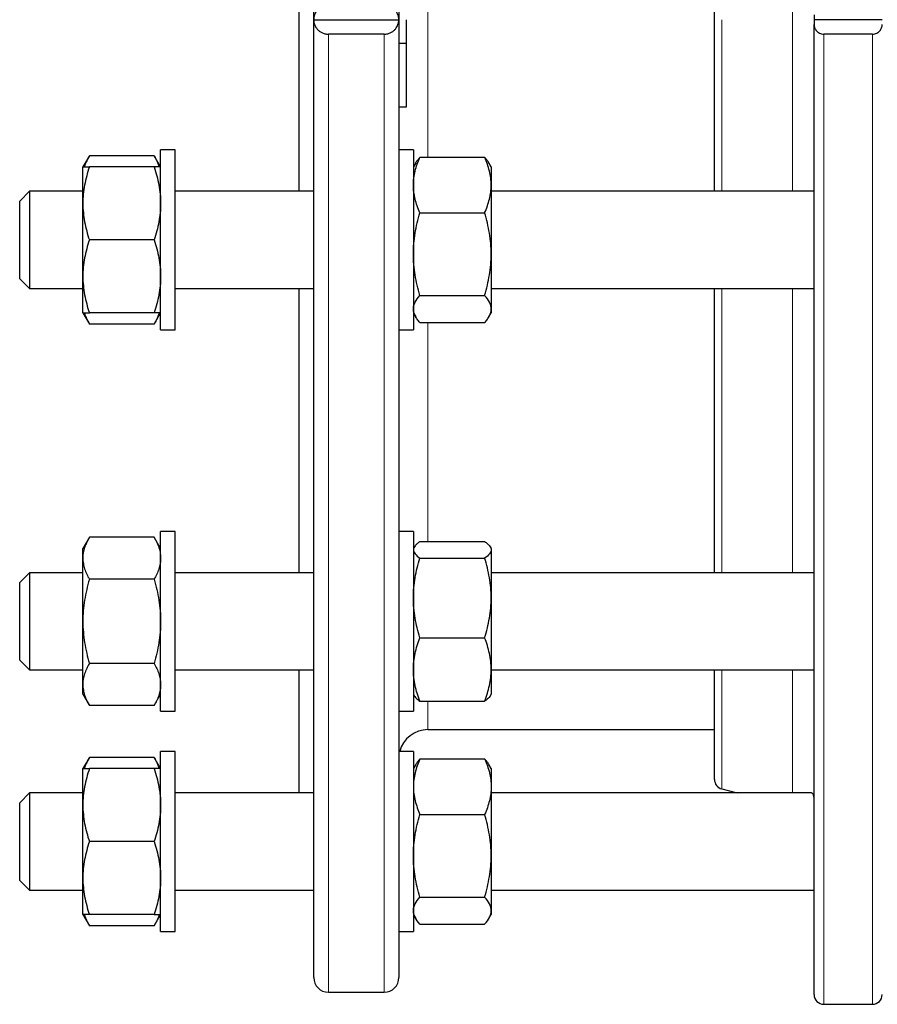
# Model space of a CAD drawing. Header units: millimetres. Extents: x 157 to 1087, y 67 to 925.
# Tile 6 of 9: x 727 to 903, y 500 to 703. Entities that reach past the tile are written whole.
import ezdxf

# ---------------------------------------------------------------- set-up
doc = ezdxf.new("R2010")
doc.units = ezdxf.units.MM

msp = doc.modelspace()

# ---------------------------------------------------------------- linework, layer by layer
at = {"color": 7, "linetype": 'Continuous', "lineweight": 25}
for p, q in [((787.54, 702.88), (787.54, 899.88)), ((805.04, 899.88), (805.04, 702.88)), ((784.54, 667.59), (784.54, 738.18)), ((869.98, 667.59), (869.98, 738.18)), ((787.54, 702.88), (805.04, 702.88)), ((787.54, 505.88), (787.54, 702.88)), ((805.04, 702.88), (805.04, 505.88)), ((806.54, 702.88), (806.54, 698)), ((890.48, 703.88), (890.48, 702.88)), ((904.48, 702.88), (890.48, 702.88)), ((890.48, 702.88), (890.48, 701.89)), ((890.48, 502.38), (890.48, 701.89)), ((802.04, 699.91), (790.54, 699.91)), ((902.48, 699.91), (892.48, 699.91)), ((806.54, 698), (805.04, 698)), ((806.54, 698), (806.54, 684.88)), ((806.54, 684.88), (805.04, 684.88)), ((741.38, 674.91), (740.04, 672.59)), ((754.7, 674.91), (741.38, 674.91)), ((756.04, 672.59), (754.7, 674.91)), ((759.04, 676.09), (756.04, 676.09)), ((756.04, 639.09), (756.04, 676.09)), ((759.04, 639.09), (759.04, 676.09)), ((808.04, 676.09), (805.04, 676.09)), ((808.04, 676.09), (808.04, 639.09)), ((809.38, 674.58), (822.7, 674.58)), ((740.04, 665.09), (740.04, 672.59)), ((754.7, 672.59), (741.38, 672.59)), ((808.53, 673.44), (808.04, 672.59)), ((824.04, 672.59), (823.55, 673.44)), ((824.04, 672.59), (824.04, 668.87)), ((824.04, 668.87), (824.04, 654.67)), ((729.04, 667.59), (727.04, 665.59)), ((740.04, 667.59), (729.04, 667.59)), ((729.04, 667.59), (729.04, 649.88)), ((787.54, 667.59), (759.04, 667.59)), ((890.48, 667.59), (824.04, 667.59)), ((727.04, 651.42), (727.04, 665.59)), ((740.04, 650.09), (740.04, 665.09)), ((809.38, 663.17), (822.7, 663.17)), ((754.7, 657.59), (741.38, 657.59)), ((824.04, 654.67), (824.04, 643.39)), ((727.04, 649.59), (727.04, 651.42)), ((740.04, 642.59), (740.04, 650.09)), ((727.04, 649.59), (729.04, 647.59)), ((729.04, 649.88), (729.04, 647.59)), ((729.04, 647.59), (740.04, 647.59)), ((759.04, 647.59), (787.54, 647.59)), ((784.54, 589.14), (784.54, 647.59)), ((809.38, 646.18), (822.7, 646.18)), ((824.04, 647.59), (890.48, 647.59)), ((869.98, 589.14), (869.98, 647.59)), ((740.04, 642.59), (741.38, 640.27)), ((754.7, 642.59), (741.38, 642.59)), ((754.7, 640.27), (756.04, 642.59)), ((808.04, 642.59), (808.53, 641.74)), ((823.55, 641.74), (824.04, 642.59)), ((824.04, 643.39), (824.04, 642.59)), ((754.7, 640.27), (741.38, 640.27)), ((809.38, 640.6), (822.7, 640.6)), ((756.04, 639.09), (759.04, 639.09)), ((805.04, 639.09), (808.04, 639.09)), ((759.04, 597.64), (756.04, 597.64)), ((756.04, 597.07), (756.04, 597.64)), ((759.04, 597.07), (759.04, 597.64)), ((808.04, 597.64), (805.04, 597.64)), ((808.04, 597.64), (808.04, 560.64)), ((741.38, 596.46), (740.04, 594.14)), ((754.7, 596.46), (741.38, 596.46)), ((756.04, 594.14), (754.7, 596.46)), ((756.04, 560.64), (756.04, 597.07)), ((759.04, 560.64), (759.04, 597.07)), ((809.38, 595.54), (822.7, 595.54)), ((740.04, 592.13), (740.04, 594.14)), ((808.21, 594.43), (808.04, 594.14)), ((824.04, 594.14), (823.87, 594.43)), ((824.04, 594.14), (824.04, 593.85)), ((824.04, 593.85), (824.04, 583.97)), ((740.04, 579.14), (740.04, 592.13)), ((809.38, 592.17), (822.7, 592.17)), ((729.04, 589.14), (727.04, 587.14)), ((740.04, 589.14), (729.04, 589.14)), ((729.04, 589.14), (729.04, 569.28)), ((754.7, 587.8), (741.38, 587.8)), ((787.54, 589.14), (759.04, 589.14)), ((890.48, 589.14), (824.04, 589.14)), ((727.04, 571.25), (727.04, 587.14)), ((824.04, 583.97), (824.04, 569.26)), ((740.04, 566.15), (740.04, 579.14)), ((809.38, 575.77), (822.7, 575.77)), ((727.04, 571.14), (727.04, 571.25)), ((727.04, 571.14), (729.04, 569.14)), ((729.04, 569.28), (729.04, 569.14)), ((729.04, 569.14), (740.04, 569.14)), ((754.7, 570.48), (741.38, 570.48)), ((759.04, 569.14), (787.54, 569.14)), ((784.54, 543.85), (784.54, 569.14)), ((824.04, 569.26), (824.04, 564.14)), ((824.04, 569.14), (890.48, 569.14)), ((869.98, 546.62), (869.98, 569.14)), ((740.04, 564.14), (740.04, 566.15)), ((740.04, 564.14), (741.38, 561.82)), ((754.7, 561.82), (756.04, 564.14)), ((808.04, 564.14), (808.21, 563.84)), ((823.87, 563.84), (824.04, 564.14)), ((754.7, 561.82), (741.38, 561.82)), ((809.38, 562.74), (822.7, 562.74)), ((756.04, 560.64), (759.04, 560.64)), ((805.04, 560.64), (808.04, 560.64)), ((811.04, 556.88), (869.98, 556.88)), ((741.38, 551.17), (740.04, 548.85)), ((754.7, 551.17), (741.38, 551.17)), ((756.04, 548.85), (754.7, 551.17)), ((759.04, 552.35), (756.04, 552.35)), ((756.04, 547.11), (756.04, 552.35)), ((759.04, 547.11), (759.04, 552.35)), ((808.04, 552.35), (805.04, 552.35)), ((808.04, 552.35), (808.04, 515.35)), ((809.38, 550.84), (822.7, 550.84)), ((740.04, 541.35), (740.04, 548.85)), ((754.7, 548.85), (741.38, 548.85)), ((808.53, 549.69), (808.04, 548.85)), ((824.04, 548.85), (823.55, 549.69)), ((824.04, 548.85), (824.04, 545.13)), ((756.04, 515.35), (756.04, 547.11)), ((759.04, 515.35), (759.04, 547.11)), ((824.04, 545.13), (824.04, 530.93)), ((729.04, 543.85), (727.04, 541.85)), ((740.04, 543.85), (729.04, 543.85)), ((729.04, 543.85), (729.04, 523.85)), ((787.54, 543.85), (759.04, 543.85)), ((889.92, 543.85), (824.04, 543.85)), ((871.46, 544.69), (874.62, 543.85)), ((727.04, 525.85), (727.04, 541.85)), ((740.04, 526.35), (740.04, 541.35)), ((809.38, 539.42), (822.7, 539.42)), ((754.7, 533.85), (741.38, 533.85)), ((824.04, 530.93), (824.04, 519.65)), ((727.04, 525.85), (729.04, 523.85)), ((740.04, 518.85), (740.04, 526.35)), ((729.04, 523.85), (740.04, 523.85)), ((759.04, 523.85), (787.54, 523.85)), ((824.04, 523.85), (890.48, 523.85)), ((809.38, 522.43), (822.7, 522.43)), ((740.04, 518.85), (741.38, 516.53)), ((754.7, 518.85), (741.38, 518.85)), ((754.7, 516.53), (756.04, 518.85)), ((808.04, 518.85), (808.53, 518)), ((823.55, 518), (824.04, 518.85)), ((824.04, 519.65), (824.04, 518.85)), ((754.7, 516.53), (741.38, 516.53)), ((809.38, 516.86), (822.7, 516.86)), ((756.04, 515.35), (759.04, 515.35)), ((805.04, 515.35), (808.04, 515.35)), ((790.54, 502.88), (802.04, 502.88)), ((892.48, 500.38), (902.48, 500.38))]:
    msp.add_line(p, q, dxfattribs=at)
at = {"color": 8, "linetype": 'Continuous', "lineweight": 18}
for p, q in [((886.03, 667.59), (886.03, 738.18)), ((811.04, 731.78), (811.04, 674.58)), ((871.46, 702.88), (871.46, 667.59)), ((790.54, 699.91), (790.54, 502.88)), ((802.04, 502.88), (802.04, 699.91)), ((892.48, 699.91), (892.48, 500.38)), ((902.48, 500.38), (902.48, 699.91)), ((871.46, 647.59), (871.46, 589.14)), ((886.03, 589.14), (886.03, 647.59)), ((811.04, 640.6), (811.04, 595.54)), ((871.46, 569.14), (871.46, 544.69)), ((886.03, 543.85), (886.03, 569.14)), ((811.04, 562.74), (811.04, 556.88))]:
    msp.add_line(p, q, dxfattribs=at)
at = {"color": 7, "linetype": 'Continuous', "lineweight": 25}
for centre, radius, start, end in [((811.04, 550.88), 6, 90, 165.8873), ((871.98, 546.62), 2, 180, 255), ((790.54, 505.88), 3, 180, 270), ((802.04, 505.88), 3, 270, 360), ((892.48, 502.38), 2, 180, 270), ((902.48, 502.38), 2, 270, 0)]:
    msp.add_arc(centre, radius, start, end, dxfattribs=at)
for points, knots in [([(790.54, 705.86), (790.3, 705.86), (790.07, 705.83), (789.61, 705.73), (789.4, 705.65), (789.01, 705.45), (788.83, 705.34), (788.51, 705.09), (788.37, 704.95), (788, 704.52), (787.83, 704.21), (787.6, 703.55), (787.54, 703.22), (787.54, 702.88)], [0, 0, 0, 0, 0.125, 0.125, 0.25, 0.25, 0.375, 0.375, 0.5, 0.5, 0.75, 0.75, 1, 1, 1, 1]), ([(805.04, 702.88), (805.04, 703.22), (804.99, 703.55), (804.81, 704.04), (804.74, 704.2), (804.56, 704.51), (804.46, 704.66), (804.21, 704.95), (804.07, 705.09), (803.75, 705.34), (803.58, 705.45), (803.19, 705.65), (802.97, 705.72), (802.63, 705.8), (802.52, 705.83), (802.28, 705.85), (802.16, 705.86), (802.04, 705.86)], [0, 0, 0, 0, 0.25, 0.25, 0.375, 0.375, 0.5, 0.5, 0.625, 0.625, 0.75, 0.75, 0.875, 0.875, 0.9375, 0.9375, 1, 1, 1, 1]), ([(787.54, 702.88), (787.54, 702.55), (787.6, 702.21), (787.77, 701.73), (787.84, 701.57), (788.02, 701.25), (788.12, 701.1), (788.37, 700.82), (788.51, 700.68), (788.83, 700.43), (789, 700.31), (789.4, 700.12), (789.61, 700.04), (789.95, 699.96), (790.07, 699.94), (790.3, 699.91), (790.42, 699.91), (790.54, 699.91)], [0, 0, 0, 0, 0.25, 0.25, 0.375, 0.375, 0.5, 0.5, 0.625, 0.625, 0.75, 0.75, 0.875, 0.875, 0.9375, 0.9375, 1, 1, 1, 1]), ([(802.04, 699.91), (802.28, 699.91), (802.52, 699.93), (802.97, 700.04), (803.18, 700.12), (803.57, 700.31), (803.75, 700.43), (804.07, 700.68), (804.21, 700.81), (804.58, 701.25), (804.75, 701.56), (804.99, 702.21), (805.04, 702.55), (805.04, 702.88)], [0, 0, 0, 0, 0.125, 0.125, 0.25, 0.25, 0.375, 0.375, 0.5, 0.5, 0.75, 0.75, 1, 1, 1, 1]), ([(890.48, 701.89), (890.48, 701.77), (890.49, 701.66), (890.53, 701.44), (890.55, 701.33), (890.67, 701.01), (890.79, 700.8), (891.03, 700.51), (891.13, 700.42), (891.34, 700.25), (891.46, 700.18), (891.72, 700.05), (891.86, 700), (892.16, 699.92), (892.32, 699.91), (892.48, 699.91)], [0, 0, 0, 0, 0.125, 0.125, 0.25, 0.25, 0.5, 0.5, 0.625, 0.625, 0.75, 0.75, 0.875, 0.875, 1, 1, 1, 1]), ([(902.48, 699.91), (902.64, 699.91), (902.79, 699.92), (903.1, 700), (903.24, 700.05), (903.5, 700.18), (903.62, 700.25), (903.83, 700.42), (903.92, 700.51), (904.17, 700.8), (904.29, 701.01), (904.44, 701.44), (904.48, 701.66), (904.48, 701.89)], [0, 0, 0, 0, 0.125, 0.125, 0.25, 0.25, 0.375, 0.375, 0.5, 0.5, 0.75, 0.75, 1, 1, 1, 1]), ([(741.38, 674.91), (741.25, 674.68), (740.99, 674.21), (740.67, 673.5), (740.45, 672.96), (740.37, 672.66), (740.35, 672.59)], [0, 0, 0, 0, 0.3051705, 0.6104273, 0.9155251, 1, 1, 1, 1]), ([(754.7, 674.91), (754.83, 674.68), (755.09, 674.21), (755.41, 673.5), (755.63, 672.96), (755.71, 672.66), (755.73, 672.59)], [0, 0, 0, 0, 0.30517, 0.610427, 0.915525, 1, 1, 1, 1]), ([(808.04, 668.87), (808.04, 669.36), (808.07, 669.84), (808.2, 670.81), (808.29, 671.28), (808.64, 672.71), (808.97, 673.65), (809.38, 674.58)], [0, 0, 0, 0, 0.25, 0.25, 0.5, 0.5, 1, 1, 1, 1]), ([(808.54, 673.43), (808.56, 673.48), (808.67, 673.7), (808.95, 674.08), (809.24, 674.41), (809.38, 674.58)], [0, 0, 0, 0, 0.116304, 0.558133, 1, 1, 1, 1]), ([(824.04, 668.87), (824.04, 669.36), (824.01, 669.84), (823.89, 670.81), (823.8, 671.28), (823.45, 672.71), (823.11, 673.65), (822.7, 674.58)], [0, 0, 0, 0, 0.25, 0.25, 0.5, 0.5, 1, 1, 1, 1]), ([(823.55, 673.43), (823.52, 673.48), (823.41, 673.7), (823.13, 674.08), (822.84, 674.41), (822.7, 674.58)], [0, 0, 0, 0, 0.116304, 0.558133, 1, 1, 1, 1]), ([(741.38, 672.59), (740.97, 671.36), (740.63, 670.13), (740.17, 667.63), (740.04, 666.37), (740.04, 665.09)], [0, 0, 0, 0, 0.5, 0.5, 1, 1, 1, 1]), ([(740.04, 672.59), (740.04, 672.59), (740.07, 672.59), (740.2, 672.59), (740.29, 672.59), (740.64, 672.59), (740.98, 672.59), (741.38, 672.59)], [0, 0, 0, 0, 0.25, 0.25, 0.5, 0.5, 1, 1, 1, 1]), ([(754.7, 672.59), (755.11, 671.36), (755.45, 670.13), (755.91, 667.63), (756.04, 666.37), (756.04, 665.09)], [0, 0, 0, 0, 0.5, 0.5, 1, 1, 1, 1]), ([(756.04, 672.59), (756.04, 672.59), (756.01, 672.59), (755.89, 672.59), (755.79, 672.59), (755.44, 672.59), (755.11, 672.59), (754.7, 672.59)], [0, 0, 0, 0, 0.25, 0.25, 0.5, 0.5, 1, 1, 1, 1]), ([(809.38, 663.17), (808.97, 664.1), (808.63, 665.04), (808.17, 666.94), (808.04, 667.9), (808.04, 668.87)], [0, 0, 0, 0, 0.5, 0.5, 1, 1, 1, 1]), ([(822.7, 663.17), (823.11, 664.1), (823.45, 665.04), (823.91, 666.94), (824.04, 667.9), (824.04, 668.87)], [0, 0, 0, 0, 0.5, 0.5, 1, 1, 1, 1]), ([(740.04, 665.09), (740.04, 664.45), (740.07, 663.81), (740.2, 662.55), (740.29, 661.92), (740.64, 660.05), (740.97, 658.81), (741.38, 657.59)], [0, 0, 0, 0, 0.25, 0.25, 0.5, 0.5, 1, 1, 1, 1]), ([(756.04, 665.09), (756.04, 664.45), (756.01, 663.81), (755.89, 662.55), (755.8, 661.92), (755.45, 660.05), (755.11, 658.81), (754.7, 657.59)], [0, 0, 0, 0, 0.25, 0.25, 0.5, 0.5, 1, 1, 1, 1]), ([(808.04, 654.67), (808.04, 655.39), (808.07, 656.12), (808.2, 657.55), (808.29, 658.26), (808.64, 660.38), (808.97, 661.78), (809.38, 663.17)], [0, 0, 0, 0, 0.25, 0.25, 0.5, 0.5, 1, 1, 1, 1]), ([(824.04, 654.67), (824.04, 655.39), (824.01, 656.12), (823.89, 657.55), (823.8, 658.26), (823.45, 660.38), (823.11, 661.78), (822.7, 663.17)], [0, 0, 0, 0, 0.25, 0.25, 0.5, 0.5, 1, 1, 1, 1]), ([(741.38, 657.59), (740.97, 656.36), (740.63, 655.13), (740.17, 652.63), (740.04, 651.37), (740.04, 650.09)], [0, 0, 0, 0, 0.5, 0.5, 1, 1, 1, 1]), ([(754.7, 657.59), (755.11, 656.36), (755.45, 655.13), (755.91, 652.63), (756.04, 651.37), (756.04, 650.09)], [0, 0, 0, 0, 0.5, 0.5, 1, 1, 1, 1]), ([(809.38, 646.18), (808.97, 647.57), (808.63, 648.97), (808.17, 651.8), (808.04, 653.23), (808.04, 654.67)], [0, 0, 0, 0, 0.5, 0.5, 1, 1, 1, 1]), ([(822.7, 646.18), (823.11, 647.57), (823.45, 648.97), (823.91, 651.8), (824.04, 653.23), (824.04, 654.67)], [0, 0, 0, 0, 0.5, 0.5, 1, 1, 1, 1]), ([(740.04, 650.09), (740.04, 649.45), (740.07, 648.81), (740.2, 647.55), (740.29, 646.92), (740.64, 645.05), (740.97, 643.81), (741.38, 642.59)], [0, 0, 0, 0, 0.25, 0.25, 0.5, 0.5, 1, 1, 1, 1]), ([(756.04, 650.09), (756.04, 649.45), (756.01, 648.81), (755.89, 647.55), (755.8, 646.92), (755.45, 645.05), (755.11, 643.81), (754.7, 642.59)], [0, 0, 0, 0, 0.25, 0.25, 0.5, 0.5, 1, 1, 1, 1]), ([(808.04, 643.39), (808.04, 643.62), (808.07, 643.86), (808.2, 644.34), (808.29, 644.57), (808.64, 645.27), (808.98, 645.73), (809.38, 646.18)], [0, 0, 0, 0, 0.25, 0.25, 0.5, 0.5, 1, 1, 1, 1]), ([(824.04, 643.39), (824.04, 643.62), (824.01, 643.86), (823.89, 644.34), (823.79, 644.57), (823.44, 645.27), (823.11, 645.73), (822.7, 646.18)], [0, 0, 0, 0, 0.25, 0.25, 0.5, 0.5, 1, 1, 1, 1]), ([(740.04, 642.59), (740.04, 642.59), (740.07, 642.59), (740.2, 642.59), (740.29, 642.59), (740.64, 642.59), (740.98, 642.59), (741.38, 642.59)], [0, 0, 0, 0, 0.25, 0.25, 0.5, 0.5, 1, 1, 1, 1]), ([(740.35, 642.59), (740.43, 642.34), (740.6, 641.82), (740.95, 641.05), (741.24, 640.53), (741.38, 640.27)], [0, 0, 0, 0, 0.320666, 0.660318, 1, 1, 1, 1]), ([(756.04, 642.59), (756.04, 642.59), (756.01, 642.59), (755.89, 642.59), (755.79, 642.59), (755.44, 642.59), (755.11, 642.59), (754.7, 642.59)], [0, 0, 0, 0, 0.25, 0.25, 0.5, 0.5, 1, 1, 1, 1]), ([(755.73, 642.59), (755.65, 642.34), (755.48, 641.82), (755.13, 641.05), (754.84, 640.53), (754.7, 640.27)], [0, 0, 0, 0, 0.3206659, 0.6603178, 1, 1, 1, 1]), ([(809.38, 640.6), (809.18, 640.83), (808.99, 641.06), (808.66, 641.52), (808.52, 641.75), (808.17, 642.45), (808.04, 642.92), (808.04, 643.39)], [0, 0, 0, 0, 0.25, 0.25, 0.5, 0.5, 1, 1, 1, 1]), ([(822.7, 640.6), (822.9, 640.83), (823.09, 641.06), (823.42, 641.52), (823.57, 641.75), (823.92, 642.45), (824.04, 642.92), (824.04, 643.39)], [0, 0, 0, 0, 0.25, 0.25, 0.5, 0.5, 1, 1, 1, 1]), ([(741.38, 596.46), (741.18, 596.11), (740.99, 595.75), (740.66, 595.03), (740.52, 594.67), (740.17, 593.59), (740.04, 592.86), (740.04, 592.13)], [0, 0, 0, 0, 0.25, 0.25, 0.5, 0.5, 1, 1, 1, 1]), ([(754.7, 596.46), (754.9, 596.11), (755.09, 595.75), (755.42, 595.03), (755.57, 594.67), (755.92, 593.59), (756.04, 592.86), (756.04, 592.13)], [0, 0, 0, 0, 0.25, 0.25, 0.5, 0.5, 1, 1, 1, 1]), ([(809.38, 595.54), (809.18, 595.4), (808.99, 595.26), (808.66, 594.98), (808.52, 594.84), (808.17, 594.42), (808.04, 594.14), (808.04, 593.85)], [0, 0, 0, 0, 0.25, 0.25, 0.5, 0.5, 1, 1, 1, 1]), ([(822.7, 595.54), (822.9, 595.4), (823.09, 595.26), (823.42, 594.98), (823.57, 594.84), (823.92, 594.42), (824.04, 594.14), (824.04, 593.85)], [0, 0, 0, 0, 0.25, 0.25, 0.5, 0.5, 1, 1, 1, 1]), ([(808.04, 593.85), (808.04, 593.71), (808.07, 593.57), (808.2, 593.28), (808.29, 593.14), (808.64, 592.72), (808.98, 592.44), (809.38, 592.17)], [0, 0, 0, 0, 0.25, 0.25, 0.5, 0.5, 1, 1, 1, 1]), ([(824.04, 593.85), (824.04, 593.71), (824.01, 593.57), (823.89, 593.28), (823.79, 593.14), (823.44, 592.72), (823.11, 592.44), (822.7, 592.17)], [0, 0, 0, 0, 0.25, 0.25, 0.5, 0.5, 1, 1, 1, 1]), ([(740.04, 592.13), (740.04, 591.76), (740.07, 591.4), (740.2, 590.66), (740.29, 590.29), (740.64, 589.21), (740.98, 588.5), (741.38, 587.8)], [0, 0, 0, 0, 0.25, 0.25, 0.5, 0.5, 1, 1, 1, 1]), ([(756.04, 592.13), (756.04, 591.76), (756.01, 591.4), (755.89, 590.66), (755.79, 590.29), (755.44, 589.21), (755.11, 588.5), (754.7, 587.8)], [0, 0, 0, 0, 0.25, 0.25, 0.5, 0.5, 1, 1, 1, 1]), ([(808.04, 583.97), (808.04, 584.67), (808.07, 585.37), (808.2, 586.75), (808.29, 587.43), (808.64, 589.48), (808.97, 590.83), (809.38, 592.17)], [0, 0, 0, 0, 0.25, 0.25, 0.5, 0.5, 1, 1, 1, 1]), ([(824.04, 583.97), (824.04, 584.67), (824.01, 585.37), (823.89, 586.75), (823.8, 587.43), (823.45, 589.48), (823.11, 590.83), (822.7, 592.17)], [0, 0, 0, 0, 0.25, 0.25, 0.5, 0.5, 1, 1, 1, 1]), ([(741.38, 587.8), (740.97, 586.38), (740.63, 584.96), (740.17, 582.07), (740.04, 580.61), (740.04, 579.14)], [0, 0, 0, 0, 0.5, 0.5, 1, 1, 1, 1]), ([(754.7, 587.8), (755.11, 586.38), (755.45, 584.96), (755.91, 582.07), (756.04, 580.61), (756.04, 579.14)], [0, 0, 0, 0, 0.5, 0.5, 1, 1, 1, 1]), ([(809.38, 575.77), (808.97, 577.11), (808.63, 578.46), (808.17, 581.19), (808.04, 582.57), (808.04, 583.97)], [0, 0, 0, 0, 0.5, 0.5, 1, 1, 1, 1]), ([(822.7, 575.77), (823.11, 577.11), (823.45, 578.46), (823.91, 581.19), (824.04, 582.57), (824.04, 583.97)], [0, 0, 0, 0, 0.5, 0.5, 1, 1, 1, 1]), ([(740.04, 579.14), (740.04, 578.4), (740.07, 577.67), (740.2, 576.21), (740.29, 575.48), (740.64, 573.32), (740.97, 571.89), (741.38, 570.48)], [0, 0, 0, 0, 0.25, 0.25, 0.5, 0.5, 1, 1, 1, 1]), ([(756.04, 579.14), (756.04, 578.4), (756.01, 577.67), (755.89, 576.21), (755.8, 575.48), (755.45, 573.32), (755.11, 571.89), (754.7, 570.48)], [0, 0, 0, 0, 0.25, 0.25, 0.5, 0.5, 1, 1, 1, 1]), ([(808.04, 569.26), (808.04, 569.81), (808.07, 570.37), (808.2, 571.46), (808.29, 572.01), (808.64, 573.64), (808.97, 574.71), (809.38, 575.77)], [0, 0, 0, 0, 0.25, 0.25, 0.5, 0.5, 1, 1, 1, 1]), ([(824.04, 569.26), (824.04, 569.81), (824.01, 570.37), (823.89, 571.46), (823.8, 572.01), (823.45, 573.64), (823.11, 574.71), (822.7, 575.77)], [0, 0, 0, 0, 0.25, 0.25, 0.5, 0.5, 1, 1, 1, 1]), ([(741.38, 570.48), (740.97, 569.77), (740.63, 569.06), (740.17, 567.62), (740.04, 566.89), (740.04, 566.15)], [0, 0, 0, 0, 0.5, 0.5, 1, 1, 1, 1]), ([(754.7, 570.48), (755.11, 569.77), (755.45, 569.06), (755.91, 567.62), (756.04, 566.89), (756.04, 566.15)], [0, 0, 0, 0, 0.5, 0.5, 1, 1, 1, 1]), ([(809.38, 562.74), (808.97, 563.81), (808.63, 564.88), (808.17, 567.05), (808.04, 568.15), (808.04, 569.26)], [0, 0, 0, 0, 0.5, 0.5, 1, 1, 1, 1]), ([(822.7, 562.74), (823.11, 563.81), (823.45, 564.88), (823.91, 567.05), (824.04, 568.15), (824.04, 569.26)], [0, 0, 0, 0, 0.5, 0.5, 1, 1, 1, 1]), ([(740.04, 566.15), (740.04, 565.78), (740.07, 565.41), (740.2, 564.68), (740.29, 564.32), (740.64, 563.24), (740.97, 562.53), (741.38, 561.82)], [0, 0, 0, 0, 0.25, 0.25, 0.5, 0.5, 1, 1, 1, 1]), ([(756.04, 566.15), (756.04, 565.78), (756.01, 565.41), (755.89, 564.68), (755.8, 564.32), (755.45, 563.24), (755.11, 562.53), (754.7, 561.82)], [0, 0, 0, 0, 0.25, 0.25, 0.5, 0.5, 1, 1, 1, 1]), ([(808.22, 563.85), (808.26, 563.78), (808.35, 563.62), (808.6, 563.35), (808.95, 563.04), (809.24, 562.84), (809.38, 562.74)], [0, 0, 0, 0, 0.168542, 0.443883, 0.721929, 1, 1, 1, 1]), ([(823.86, 563.85), (823.83, 563.78), (823.73, 563.62), (823.48, 563.35), (823.13, 563.04), (822.85, 562.84), (822.7, 562.74)], [0, 0, 0, 0, 0.168542, 0.443883, 0.721929, 1, 1, 1, 1]), ([(741.38, 551.17), (741.25, 550.93), (740.99, 550.47), (740.67, 549.76), (740.45, 549.22), (740.37, 548.91), (740.35, 548.85)], [0, 0, 0, 0, 0.30517, 0.610427, 0.915525, 1, 1, 1, 1]), ([(754.7, 551.17), (754.83, 550.93), (755.09, 550.47), (755.41, 549.76), (755.63, 549.22), (755.71, 548.91), (755.73, 548.85)], [0, 0, 0, 0, 0.30517, 0.610427, 0.915525, 1, 1, 1, 1]), ([(809.38, 550.84), (809.18, 550.37), (808.99, 549.9), (808.66, 548.96), (808.52, 548.48), (808.17, 547.05), (808.04, 546.09), (808.04, 545.13)], [0, 0, 0, 0, 0.25, 0.25, 0.5, 0.5, 1, 1, 1, 1]), ([(809.38, 550.84), (809.25, 550.69), (808.99, 550.39), (808.71, 550), (808.58, 549.77), (808.54, 549.69)], [0, 0, 0, 0, 0.396915, 0.793942, 1, 1, 1, 1]), ([(822.7, 550.84), (822.9, 550.37), (823.09, 549.9), (823.42, 548.96), (823.57, 548.48), (823.92, 547.05), (824.04, 546.09), (824.04, 545.13)], [0, 0, 0, 0, 0.25, 0.25, 0.5, 0.5, 1, 1, 1, 1]), ([(822.7, 550.84), (822.83, 550.69), (823.09, 550.39), (823.37, 550), (823.5, 549.77), (823.55, 549.69)], [0, 0, 0, 0, 0.396915, 0.793942, 1, 1, 1, 1]), ([(741.38, 548.85), (741.18, 548.24), (740.99, 547.62), (740.66, 546.38), (740.52, 545.75), (740.17, 543.87), (740.04, 542.61), (740.04, 541.35)], [0, 0, 0, 0, 0.25, 0.25, 0.5, 0.5, 1, 1, 1, 1]), ([(740.04, 548.85), (740.04, 548.85), (740.07, 548.85), (740.2, 548.85), (740.29, 548.85), (740.64, 548.85), (740.97, 548.85), (741.38, 548.85)], [0, 0, 0, 0, 0.25, 0.25, 0.5, 0.5, 1, 1, 1, 1]), ([(754.7, 548.85), (754.9, 548.24), (755.09, 547.62), (755.42, 546.38), (755.57, 545.75), (755.92, 543.87), (756.04, 542.61), (756.04, 541.35)], [0, 0, 0, 0, 0.25, 0.25, 0.5, 0.5, 1, 1, 1, 1]), ([(756.04, 548.85), (756.04, 548.85), (756.01, 548.85), (755.89, 548.85), (755.8, 548.85), (755.45, 548.85), (755.11, 548.85), (754.7, 548.85)], [0, 0, 0, 0, 0.25, 0.25, 0.5, 0.5, 1, 1, 1, 1]), ([(808.04, 545.13), (808.04, 544.65), (808.07, 544.16), (808.2, 543.19), (808.29, 542.71), (808.64, 541.28), (808.98, 540.35), (809.38, 539.42)], [0, 0, 0, 0, 0.25, 0.25, 0.5, 0.5, 1, 1, 1, 1]), ([(824.04, 545.13), (824.04, 544.65), (824.01, 544.16), (823.89, 543.19), (823.79, 542.71), (823.44, 541.28), (823.11, 540.35), (822.7, 539.42)], [0, 0, 0, 0, 0.25, 0.25, 0.5, 0.5, 1, 1, 1, 1]), ([(890.48, 542.63), (890.47, 542.76), (890.46, 543.02), (890.38, 543.33), (890.27, 543.56), (890.15, 543.73), (890.02, 543.83), (889.95, 543.84), (889.92, 543.84)], [0, 0, 0, 0, 0.171128, 0.344114, 0.510979, 0.677864, 0.849508, 1, 1, 1, 1]), ([(740.04, 541.35), (740.04, 540.71), (740.07, 540.08), (740.2, 538.8), (740.29, 538.17), (740.64, 536.29), (740.98, 535.06), (741.38, 533.85)], [0, 0, 0, 0, 0.25, 0.25, 0.5, 0.5, 1, 1, 1, 1]), ([(756.04, 541.35), (756.04, 540.71), (756.01, 540.08), (755.89, 538.8), (755.79, 538.17), (755.44, 536.29), (755.11, 535.06), (754.7, 533.85)], [0, 0, 0, 0, 0.25, 0.25, 0.5, 0.5, 1, 1, 1, 1]), ([(808.04, 530.93), (808.04, 531.65), (808.07, 532.37), (808.2, 533.81), (808.29, 534.52), (808.64, 536.64), (808.97, 538.04), (809.38, 539.42)], [0, 0, 0, 0, 0.25, 0.25, 0.5, 0.5, 1, 1, 1, 1]), ([(824.04, 530.93), (824.04, 531.65), (824.01, 532.37), (823.89, 533.81), (823.8, 534.52), (823.45, 536.64), (823.11, 538.04), (822.7, 539.42)], [0, 0, 0, 0, 0.25, 0.25, 0.5, 0.5, 1, 1, 1, 1]), ([(741.38, 533.85), (740.97, 532.62), (740.63, 531.38), (740.17, 528.89), (740.04, 527.62), (740.04, 526.35)], [0, 0, 0, 0, 0.5, 0.5, 1, 1, 1, 1]), ([(754.7, 533.85), (755.11, 532.62), (755.45, 531.38), (755.91, 528.89), (756.04, 527.62), (756.04, 526.35)], [0, 0, 0, 0, 0.5, 0.5, 1, 1, 1, 1]), ([(809.38, 522.43), (808.97, 523.82), (808.63, 525.22), (808.17, 528.05), (808.04, 529.48), (808.04, 530.93)], [0, 0, 0, 0, 0.5, 0.5, 1, 1, 1, 1]), ([(822.7, 522.43), (823.11, 523.82), (823.45, 525.22), (823.91, 528.05), (824.04, 529.48), (824.04, 530.93)], [0, 0, 0, 0, 0.5, 0.5, 1, 1, 1, 1]), ([(740.04, 526.35), (740.04, 525.71), (740.07, 525.07), (740.2, 523.81), (740.29, 523.18), (740.64, 521.3), (740.97, 520.07), (741.38, 518.85)], [0, 0, 0, 0, 0.25, 0.25, 0.5, 0.5, 1, 1, 1, 1]), ([(756.04, 526.35), (756.04, 525.71), (756.01, 525.07), (755.89, 523.81), (755.8, 523.18), (755.45, 521.3), (755.11, 520.07), (754.7, 518.85)], [0, 0, 0, 0, 0.25, 0.25, 0.5, 0.5, 1, 1, 1, 1]), ([(808.04, 519.65), (808.04, 519.88), (808.07, 520.12), (808.2, 520.59), (808.29, 520.82), (808.64, 521.52), (808.97, 521.98), (809.38, 522.43)], [0, 0, 0, 0, 0.25, 0.25, 0.5, 0.5, 1, 1, 1, 1]), ([(824.04, 519.65), (824.04, 519.88), (824.01, 520.12), (823.89, 520.59), (823.8, 520.82), (823.45, 521.52), (823.11, 521.98), (822.7, 522.43)], [0, 0, 0, 0, 0.25, 0.25, 0.5, 0.5, 1, 1, 1, 1]), ([(741.38, 518.85), (740.97, 518.85), (740.63, 518.85), (740.17, 518.85), (740.04, 518.85), (740.04, 518.85)], [0, 0, 0, 0, 0.5, 0.5, 1, 1, 1, 1]), ([(740.35, 518.85), (740.38, 518.74), (740.48, 518.41), (740.7, 517.86), (741.01, 517.19), (741.26, 516.75), (741.38, 516.53)], [0, 0, 0, 0, 0.132857, 0.421842, 0.710957, 1, 1, 1, 1]), ([(754.7, 518.85), (755.11, 518.85), (755.45, 518.85), (755.91, 518.85), (756.04, 518.85), (756.04, 518.85)], [0, 0, 0, 0, 0.5, 0.5, 1, 1, 1, 1]), ([(755.73, 518.85), (755.7, 518.74), (755.6, 518.41), (755.38, 517.86), (755.07, 517.19), (754.82, 516.75), (754.7, 516.53)], [0, 0, 0, 0, 0.132857, 0.421842, 0.710957, 1, 1, 1, 1]), ([(809.38, 516.86), (808.97, 517.31), (808.63, 517.77), (808.17, 518.7), (808.04, 519.17), (808.04, 519.65)], [0, 0, 0, 0, 0.5, 0.5, 1, 1, 1, 1]), ([(822.7, 516.86), (823.11, 517.31), (823.45, 517.77), (823.91, 518.7), (824.04, 519.17), (824.04, 519.65)], [0, 0, 0, 0, 0.5, 0.5, 1, 1, 1, 1])]:
    msp.add_open_spline(points, degree=3, knots=knots, dxfattribs=at)

doc.saveas('drawing.dxf')
